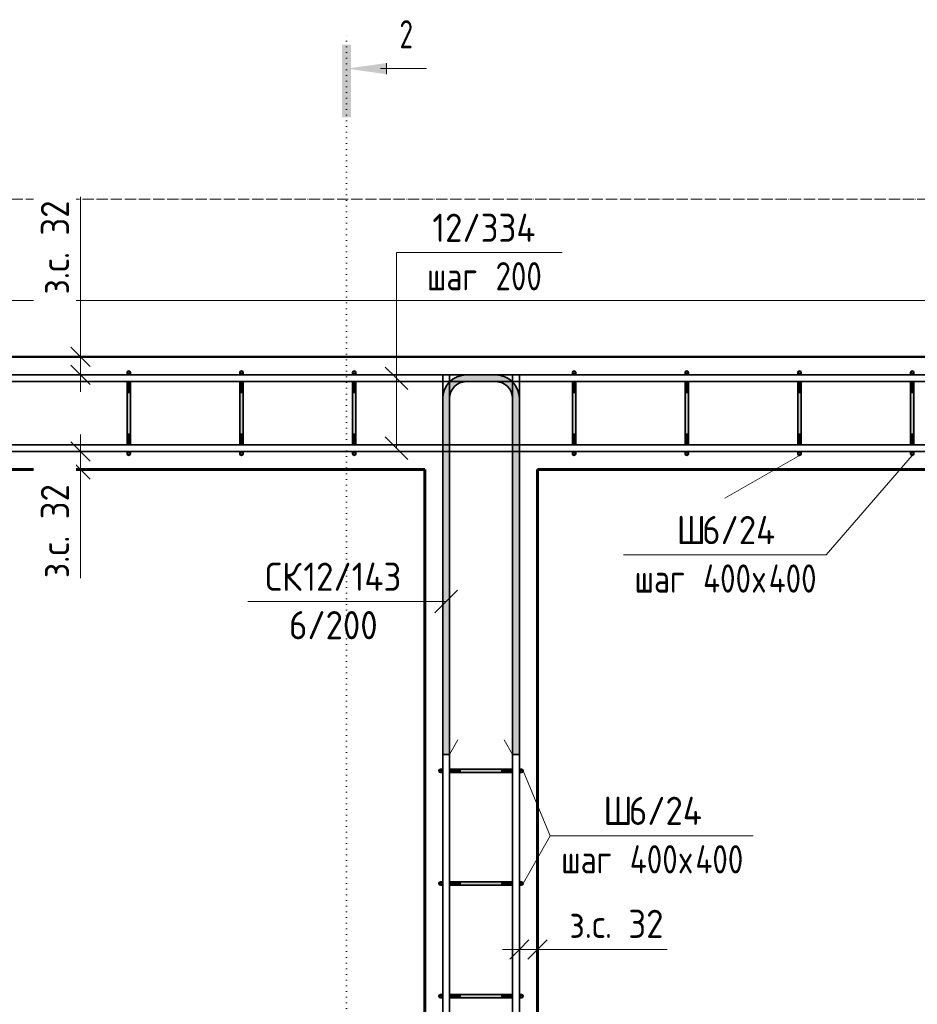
# Model space of a CAD drawing. Header units: millimetres. Extents: x 20745 to 44684, y -2139 to 75713.
# Tile 20 of 28: x 22402 to 23994, y 73966 to 75713. Entities that reach past the tile are written whole.
import ezdxf

# ---------------------------------------------------------------- set-up
doc = ezdxf.new("R2010")
doc.units = ezdxf.units.MM
doc.linetypes.add('02 Штрихпунктирная _20 мм_', pattern=[25, 20, -2.5, 0, -2.5])
doc.linetypes.add('04 Пунктир 10мм', pattern=[10, 0, -10])
for name, color, linetype, lineweight in [('AA_Dim', 7, 'Continuous', 9), ('AA_Dim-20', 7, 'Continuous', 9), ('AA_Oformlenie', 7, 'Continuous', 9), ('AA_Razrez', 7, 'Continuous', 9), ('AA_Vinoska', 7, 'Continuous', 9), ('AF_Element', 7, 'Continuous', 60), ('AF_Element_Опалубка', 7, 'Continuous', 20), ('AF_Stena_Опалубка', 7, 'Continuous', 20), ('KR_Armatura_Tonkie', 7, 'Continuous', 20), ('KR_Fundament', 7, 'Continuous', 20), ('Оси', 7, 'Continuous', 9)]:
    doc.layers.add(name, color=color, linetype=linetype, lineweight=lineweight)
doc.styles.add('ISOCPEUR_1', font='isocpeur.ttf', dxfattribs={"width": 0.7, "height": 50})
doc.styles.add('ISOCPEUR_2', font='isocpeur.ttf', dxfattribs={"width": 0.9, "height": 50})
doc.styles.add('ISOCPEUR_3', font='isocpeur.ttf', dxfattribs={"width": 0.8, "height": 50})
doc.dimstyles.new('01_Точн_3_знака__непрозр__З_С_', dxfattribs={"dimscale": 304.8, "dimtxt": 49.799059, "dimasz": 0.111549, "dimexe": 0.098425, "dimexo": 0.065617, "dimgap": 0.016404, "dimtad": 1, "dimdec": 3, "dimrnd": 0.001, "dimdsep": 46, "dimtxsty": 'ISOCPEUR_2', "dimblk1": 'OBLIQUE', "dimblk2": 'OBLIQUE', "dimsah": 1, "dimcen": 0.09, "dimdle": 0.098425, "dimazin": 0, "dimtfac": 1, "dimtdec": 4, "dimtix": 1, "dimtmove": 1, "dimatfit": 3, "dimfxl": 1, "dimtvp": 1, "dimtfill": 1, "dimtolj": 1, "dimtzin": 0, "dimlwd": 18, "dimlwe": 18, "dimarcsym": 2})

# ---------------------------------------------------------------- blocks, each defined once
blk = doc.blocks.new('Лестница тип 2 ед2 - Лестница тип 2 ед1-3683842-Арм_КР_-0_100_1 этаж копия 2')
at = {"layer": 'AF_Element'}
for p, q in [((23120.1, 74915), (21630.1, 74915)), ((23120.1, 73025), (23120.1, 74915)), ((24520.1, 74915), (23320.1, 74915)), ((23320.1, 74915), (23320.1, 73025))]:
    blk.add_line(p, q, dxfattribs=at)
blk = doc.blocks.new('079_Засечки _ЭлУзла_ - d12 А240-3769660-Арм_КР_-0_100_1 этаж копия 2')
at = {"layer": 'AA_Oformlenie'}
for p, q in [((0, 0), (15, -26)), ((112, 0), (97, -26))]:
    blk.add_line(p, q, dxfattribs=at)
blk = doc.blocks.new('Разрез - Номер узла_ сзади-394133-Арм_КР_-0_100_1 этаж копия 2')
at = {"layer": 'AA_Razrez'}
for points in [[(7.329, 0.404), (7.329, -0.394), (0.873, -0.394), (0.873, 0.404)], [(3.497, -3.533), (2.503, -3.533), (3, 0)]]:
    blk.add_hatch(color=256, dxfattribs=at).paths.add_polyline_path(points)
for p, q in [((3, -3), (3, -7.096)), ((2.503, -3.533), (3.497, -3.533))]:
    blk.add_line(p, q, dxfattribs=at)
blk = doc.blocks.new('042_М_Арматуры - Диам длина поз _ Комментарий-2260297-Арм_КР_-0_100_1 этаж копия 2')
at = {"layer": 'AA_Vinoska'}
blk.add_line((-9, 0), (9, 0), dxfattribs=at)
blk = doc.blocks.new('042_М_Арматуры - Диам длина поз _ Шаг колво _засечки_-3759468-Арм_КР_-0_100_1 этаж копия 2')
at = {"layer": 'AA_Vinoska'}
blk.add_line((-7.5, 0), (7.5, 0), dxfattribs=at)
blk = doc.blocks.new('042_М_Арматуры - Диам длина поз _ Шаг _засечки_-3174167-Арм_КР_-0_100_1 этаж копия 2')
at = {"layer": 'AA_Vinoska'}
blk.add_line((-7, 0), (7, 0), dxfattribs=at)
blk = doc.blocks.new('DIMBLOCK2-Арм_КР_-0_100_1 этаж копия 2')
at = {"layer": 'AA_Dim-20', "lineweight": 18}
for p, q in [((22509.4, 75399.1), (22509.4, 75205.8)), ((22509.4, 75205.8), (22509.4, 75099)), ((22509.4, 75145), (22509.4, 75053)), ((22513.4, 75115), (22479.4, 75115)), ((22509.4, 75115), (22513.4, 75115)), ((22513.4, 75083), (22479.4, 75083)), ((22509.4, 75083), (22513.4, 75083))]:
    blk.add_line(p, q, dxfattribs=at)
at = {"layer": 'AA_Dim-20', "lineweight": 30}
for p, q in [((22509.4, 75115), (22492.4, 75132)), ((22509.4, 75083), (22492.4, 75100)), ((22509.4, 75115), (22526.4, 75098)), ((22509.4, 75083), (22526.4, 75066))]:
    blk.add_line(p, q, dxfattribs=at)
at = {"layer": 'AA_Dim-20', "color": 0, "lineweight": 18, "insert": (22439.1, 75225.8), "char_height": 50, "width": 208.007, "attachment_point": 1, "rotation": 90, "line_spacing_factor": 1.149209, "style": 'ISOCPEUR_2', "bg_fill": 3, "box_fill_scale": 1.25, "bg_fill_color": 256, "bg_fill_true_color": 13158600, "bg_fill_transparency": 0}
blk.add_mtext('з.с. 32', dxfattribs=at)
blk = doc.blocks.new('_Oblique')
at = {"color": 0, "linetype": 'ByBlock', "lineweight": -2}
blk.add_line((-0.5, -0.5), (0.5, 0.5), dxfattribs=at)
blk = doc.blocks.new('DIMBLOCK3-Арм_КР_-0_100_1 этаж копия 2')
at = {"layer": 'AA_Dim-20', "lineweight": 18}
for p, q in [((22509.4, 74885), (22509.4, 74977)), ((22505.4, 74947), (22539.4, 74947)), ((22509.4, 74947), (22505.4, 74947)), ((22509.4, 74915.6), (22509.4, 74931)), ((22505.4, 74915), (22539.4, 74915)), ((22509.4, 74915), (22505.4, 74915)), ((22509.4, 74722.3), (22509.4, 74915.6))]:
    blk.add_line(p, q, dxfattribs=at)
at = {"layer": 'AA_Dim-20', "lineweight": 30}
for p, q in [((22509.4, 74947), (22492.4, 74964)), ((22509.4, 74947), (22526.4, 74930)), ((22509.4, 74915), (22492.4, 74932)), ((22509.4, 74915), (22526.4, 74898))]:
    blk.add_line(p, q, dxfattribs=at)
at = {"layer": 'AA_Dim-20', "color": 0, "lineweight": 18, "insert": (22439.1, 74722.3), "char_height": 50, "width": 208.007, "attachment_point": 1, "rotation": 90, "line_spacing_factor": 1.149209, "style": 'ISOCPEUR_2', "bg_fill": 3, "box_fill_scale": 1.25, "bg_fill_color": 256, "bg_fill_true_color": 13158600, "bg_fill_transparency": 0}
blk.add_mtext('з.с. 32', dxfattribs=at)
blk = doc.blocks.new('DIMBLOCK21-Арм_КР_-0_100_1 этаж копия 2')
at = {"layer": 'AA_Dim-20', "lineweight": 30}
for p, q in [((23288.1, 74063.2), (23305.1, 74080.2)), ((23320.1, 74063.2), (23337.1, 74080.2)), ((23288.1, 74063.2), (23271.1, 74046.2)), ((23320.1, 74063.2), (23303.1, 74046.2))]:
    blk.add_line(p, q, dxfattribs=at)
at = {"layer": 'AA_Dim-20', "lineweight": 18}
for p, q in [((23258.1, 74063.2), (23350.1, 74063.2)), ((23288.1, 74067.3), (23288.1, 74033.2)), ((23288.1, 74063.2), (23288.1, 74067.3)), ((23357, 74063.2), (23304.1, 74063.2)), ((23320.1, 74067.3), (23320.1, 74033.2)), ((23320.1, 74063.2), (23320.1, 74067.3)), ((23550.4, 74063.2), (23357, 74063.2))]:
    blk.add_line(p, q, dxfattribs=at)
at = {"layer": 'AA_Dim-20', "color": 0, "lineweight": 18, "insert": (23377, 74133.6), "char_height": 50, "width": 208.007, "attachment_point": 1, "line_spacing_factor": 1.149209, "style": 'ISOCPEUR_2', "bg_fill": 3, "box_fill_scale": 1.25, "bg_fill_color": 256, "bg_fill_true_color": 13158600, "bg_fill_transparency": 0}
blk.add_mtext('з.с. 32', dxfattribs=at)

msp = doc.modelspace()

# ---------------------------------------------------------------- hatches: boundary and pattern name
at = {"layer": 'KR_Armatura_Tonkie'}
for points in [[(22592.0616, 75087), (22597.9594, 75087.7765), (22597.6597, 75088.5), (22596.5616, 75089.5981), (22595.0616, 75090), (22593.5616, 75089.5981), (22592.4635, 75088.5), (22592.1638, 75087.7765)], [(22592.0616, 75087), (22597.9594, 75087.7765), (22597.6597, 75088.5), (22596.5616, 75089.5981), (22595.0616, 75090), (22593.5616, 75089.5981), (22592.4635, 75088.5), (22592.1638, 75087.7765)], [(22598.0616, 75083), (22597.9594, 75087), (22592.0616, 75087), (22592.0616, 75083), (22597.3144, 75083)], [(22792.0616, 75087), (22797.9594, 75087.7765), (22797.6597, 75088.5), (22796.5616, 75089.5981), (22795.0616, 75090), (22793.5616, 75089.5981), (22792.4635, 75088.5), (22792.1638, 75087.7765)], [(22792.0616, 75087), (22797.9594, 75087.7765), (22797.6597, 75088.5), (22796.5616, 75089.5981), (22795.0616, 75090), (22793.5616, 75089.5981), (22792.4635, 75088.5), (22792.1638, 75087.7765)], [(22798.0616, 75083), (22797.9594, 75087), (22792.0616, 75087), (22792.0616, 75083), (22797.3144, 75083)], [(22992.0616, 75087), (22997.9594, 75087.7765), (22997.6597, 75088.5), (22996.5616, 75089.5981), (22995.0616, 75090), (22993.5616, 75089.5981), (22992.4635, 75088.5), (22992.1638, 75087.7765)], [(22992.0616, 75087), (22997.9594, 75087.7765), (22997.6597, 75088.5), (22996.5616, 75089.5981), (22995.0616, 75090), (22993.5616, 75089.5981), (22992.4635, 75088.5), (22992.1638, 75087.7765)], [(22998.0616, 75083), (22997.9594, 75087), (22992.0616, 75087), (22992.0616, 75083), (22997.3144, 75083)], [(23152.0616, 75041), (23164.0616, 75041), (23165.0838, 75048.7646), (23168.0808, 75056), (23172.8484, 75062.2132), (23179.0616, 75066.9808), (23186.297, 75069.9778), (23194.0616, 75071), (23194.0616, 75083), (23183.1912, 75081.5689), (23173.0616, 75077.3731), (23164.3631, 75070.6985), (23157.6885, 75062), (23153.4927, 75051.8704)], [(23231.4134, 75071), (23246.0616, 75071), (23246.0616, 75083), (23194.0616, 75083), (23194.0616, 75071)], [(23276.0616, 75041), (23288.0616, 75041), (23286.6305, 75051.8704), (23282.4347, 75062), (23275.7601, 75070.6985), (23267.0616, 75077.3731), (23256.932, 75081.5689), (23246.0616, 75083), (23246.0616, 75071), (23253.8262, 75069.9778), (23261.0616, 75066.9808), (23267.2748, 75062.2132), (23272.0424, 75056), (23275.0394, 75048.7646)], [(23382.0639, 75087), (23387.9616, 75087.7765), (23387.6619, 75088.5), (23386.5639, 75089.5981), (23385.0639, 75090), (23383.5639, 75089.5981), (23382.4658, 75088.5), (23382.1661, 75087.7765)], [(23382.0639, 75087), (23387.9616, 75087.7765), (23387.6619, 75088.5), (23386.5639, 75089.5981), (23385.0639, 75090), (23383.5639, 75089.5981), (23382.4658, 75088.5), (23382.1661, 75087.7765)], [(23388.0639, 75083), (23387.9616, 75087), (23382.0639, 75087), (23382.0639, 75083), (23387.3166, 75083)], [(23582.0639, 75087), (23587.9616, 75087.7765), (23587.6619, 75088.5), (23586.5639, 75089.5981), (23585.0639, 75090), (23583.5639, 75089.5981), (23582.4658, 75088.5), (23582.1661, 75087.7765)], [(23582.0639, 75087), (23587.9616, 75087.7765), (23587.6619, 75088.5), (23586.5639, 75089.5981), (23585.0639, 75090), (23583.5639, 75089.5981), (23582.4658, 75088.5), (23582.1661, 75087.7765)], [(23588.0639, 75083), (23587.9616, 75087), (23582.0639, 75087), (23582.0639, 75083), (23587.3166, 75083)], [(23782.0639, 75087), (23787.9616, 75087.7765), (23787.6619, 75088.5), (23786.5639, 75089.5981), (23785.0639, 75090), (23783.5639, 75089.5981), (23782.4658, 75088.5), (23782.1661, 75087.7765)], [(23782.0639, 75087), (23787.9616, 75087.7765), (23787.6619, 75088.5), (23786.5639, 75089.5981), (23785.0639, 75090), (23783.5639, 75089.5981), (23782.4658, 75088.5), (23782.1661, 75087.7765)], [(23788.0639, 75083), (23787.9616, 75087), (23782.0639, 75087), (23782.0639, 75083), (23787.3166, 75083)], [(23982.0639, 75087), (23987.9616, 75087.7765), (23987.6619, 75088.5), (23986.5639, 75089.5981), (23985.0639, 75090), (23983.5639, 75089.5981), (23982.4658, 75088.5), (23982.1661, 75087.7765)], [(23982.0639, 75087), (23987.9616, 75087.7765), (23987.6619, 75088.5), (23986.5639, 75089.5981), (23985.0639, 75090), (23983.5639, 75089.5981), (23982.4658, 75088.5), (23982.1661, 75087.7765)], [(23988.0639, 75083), (23987.9616, 75087), (23982.0639, 75087), (23982.0639, 75083), (23987.3166, 75083)], [(22598.0616, 75051.9867), (22598.0616, 75071), (22592.0616, 75071), (22592.0616, 75051.9867)], [(22798.0616, 75051.9867), (22798.0616, 75071), (22792.0616, 75071), (22792.0616, 75051.9867)], [(22998.0616, 75051.9867), (22998.0616, 75071), (22992.0616, 75071), (22992.0616, 75051.9867)], [(23388.0639, 75051.9867), (23388.0639, 75071), (23382.0639, 75071), (23382.0639, 75051.9867)], [(23588.0639, 75051.9867), (23588.0639, 75071), (23582.0639, 75071), (23582.0639, 75051.9867)], [(23788.0639, 75051.9867), (23788.0639, 75071), (23782.0639, 75071), (23782.0639, 75051.9867)], [(23988.0639, 75051.9867), (23988.0639, 75071), (23982.0639, 75071), (23982.0639, 75051.9867)], [(22592.0616, 74978.0133), (22598.0616, 74978.0133), (22598.0616, 75051.9867), (22592.0616, 75051.9867), (22592.0616, 75013.0012)], [(22792.0616, 74978.0133), (22798.0616, 74978.0133), (22798.0616, 75051.9867), (22792.0616, 75051.9867), (22792.0616, 75013.0012)], [(22992.0616, 74978.0133), (22998.0616, 74978.0133), (22998.0616, 75051.9867), (22992.0616, 75051.9867), (22992.0616, 75013.0012)], [(23382.0639, 74978.0133), (23388.0639, 74978.0133), (23388.0639, 75051.9867), (23382.0639, 75051.9867), (23382.0639, 75013.0012)], [(23582.0639, 74978.0133), (23588.0639, 74978.0133), (23588.0639, 75051.9867), (23582.0639, 75051.9867), (23582.0639, 75013.0012)], [(23782.0639, 74978.0133), (23788.0639, 74978.0133), (23788.0639, 75051.9867), (23782.0639, 75051.9867), (23782.0639, 75013.0012)], [(23982.0639, 74978.0133), (23988.0639, 74978.0133), (23988.0639, 75051.9867), (23982.0639, 75051.9867), (23982.0639, 75013.0012)], [(23162.813, 74409), (23164.0616, 74409), (23164.0616, 75041), (23152.0616, 75041), (23152.0616, 74409)], [(23276.0616, 74409), (23288.0616, 74409), (23288.0616, 75041), (23276.0616, 75041), (23276.0616, 74411.5127)], [(22598.0616, 74959), (22598.0616, 74978.0133), (22592.0616, 74978.0133), (22592.0616, 74959)], [(22798.0616, 74959), (22798.0616, 74978.0133), (22792.0616, 74978.0133), (22792.0616, 74959)], [(22998.0616, 74959), (22998.0616, 74978.0133), (22992.0616, 74978.0133), (22992.0616, 74959)], [(23388.0639, 74959), (23388.0639, 74978.0133), (23382.0639, 74978.0133), (23382.0639, 74959)], [(23588.0639, 74959), (23588.0639, 74978.0133), (23582.0639, 74978.0133), (23582.0639, 74959)], [(23788.0639, 74959), (23788.0639, 74978.0133), (23782.0639, 74978.0133), (23782.0639, 74959)], [(23988.0639, 74959), (23988.0639, 74978.0133), (23982.0639, 74978.0133), (23982.0639, 74959)], [(22594.2852, 74943), (22598.0616, 74943), (22598.0616, 74947), (22592.0616, 74947), (22592.0616, 74943)], [(22595.0616, 74940), (22596.5616, 74940.4019), (22597.6597, 74941.5), (22597.9594, 74942.2235), (22592.0616, 74943), (22592.4635, 74941.5), (22593.5616, 74940.4019), (22594.2852, 74940.1022)], [(22595.0616, 74940), (22596.5616, 74940.4019), (22597.6597, 74941.5), (22597.9594, 74942.2235), (22592.0616, 74943), (22592.4635, 74941.5), (22593.5616, 74940.4019), (22594.2852, 74940.1022)], [(22792.0616, 74943), (22798.0616, 74943), (22798.0616, 74947), (22792.0616, 74947), (22792.0616, 74946.0754)], [(22795.0616, 74940), (22796.5616, 74940.4019), (22797.6597, 74941.5), (22797.9594, 74942.2235), (22792.0616, 74943), (22792.4635, 74941.5), (22793.5616, 74940.4019), (22794.2852, 74940.1022)], [(22795.0616, 74940), (22796.5616, 74940.4019), (22797.6597, 74941.5), (22797.9594, 74942.2235), (22792.0616, 74943), (22792.4635, 74941.5), (22793.5616, 74940.4019), (22794.2852, 74940.1022)], [(22994.2852, 74943), (22998.0616, 74943), (22998.0616, 74947), (22992.0616, 74947), (22992.0616, 74943)], [(22995.0616, 74940), (22996.5616, 74940.4019), (22997.6597, 74941.5), (22997.9594, 74942.2235), (22992.0616, 74943), (22992.4635, 74941.5), (22993.5616, 74940.4019), (22994.2852, 74940.1022)], [(22995.0616, 74940), (22996.5616, 74940.4019), (22997.6597, 74941.5), (22997.9594, 74942.2235), (22992.0616, 74943), (22992.4635, 74941.5), (22993.5616, 74940.4019), (22994.2852, 74940.1022)], [(23384.2874, 74943), (23388.0639, 74943), (23388.0639, 74947), (23382.0639, 74947), (23382.0639, 74943)], [(23385.0639, 74940), (23386.5639, 74940.4019), (23387.6619, 74941.5), (23387.9616, 74942.2235), (23382.0639, 74943), (23382.4658, 74941.5), (23383.5639, 74940.4019), (23384.2874, 74940.1022)], [(23385.0639, 74940), (23386.5639, 74940.4019), (23387.6619, 74941.5), (23387.9616, 74942.2235), (23382.0639, 74943), (23382.4658, 74941.5), (23383.5639, 74940.4019), (23384.2874, 74940.1022)], [(23584.2874, 74943), (23588.0639, 74943), (23588.0639, 74947), (23582.0639, 74947), (23582.0639, 74943)], [(23585.0639, 74940), (23586.5639, 74940.4019), (23587.6619, 74941.5), (23587.9616, 74942.2235), (23582.0639, 74943), (23582.4658, 74941.5), (23583.5639, 74940.4019), (23584.2874, 74940.1022)], [(23585.0639, 74940), (23586.5639, 74940.4019), (23587.6619, 74941.5), (23587.9616, 74942.2235), (23582.0639, 74943), (23582.4658, 74941.5), (23583.5639, 74940.4019), (23584.2874, 74940.1022)], [(23784.2874, 74943), (23788.0639, 74943), (23788.0639, 74947), (23782.0639, 74947), (23782.0639, 74943)], [(23785.0639, 74940), (23786.5639, 74940.4019), (23787.6619, 74941.5), (23787.9616, 74942.2235), (23782.0639, 74943), (23782.4658, 74941.5), (23783.5639, 74940.4019), (23784.2874, 74940.1022)], [(23785.0639, 74940), (23786.5639, 74940.4019), (23787.6619, 74941.5), (23787.9616, 74942.2235), (23782.0639, 74943), (23782.4658, 74941.5), (23783.5639, 74940.4019), (23784.2874, 74940.1022)], [(23982.0639, 74943), (23988.0639, 74943), (23988.0639, 74947), (23982.0639, 74947), (23982.0639, 74946.0754)], [(23985.0639, 74940), (23986.5639, 74940.4019), (23987.6619, 74941.5), (23987.9616, 74942.2235), (23982.0639, 74943), (23982.4658, 74941.5), (23983.5639, 74940.4019), (23984.2874, 74940.1022)], [(23985.0639, 74940), (23986.5639, 74940.4019), (23987.6619, 74941.5), (23987.9616, 74942.2235), (23982.0639, 74943), (23982.4658, 74941.5), (23983.5639, 74940.4019), (23984.2874, 74940.1022)], [(23147.2852, 74377.1022), (23148.0616, 74383), (23146.5616, 74382.5981), (23145.4635, 74381.5), (23145.0616, 74380), (23145.4635, 74378.5), (23146.5616, 74377.4019)], [(23147.2852, 74377.1022), (23148.0616, 74383), (23146.5616, 74382.5981), (23145.4635, 74381.5), (23145.0616, 74380), (23145.4635, 74378.5), (23146.5616, 74377.4019)], [(23148.0616, 74377), (23152.0616, 74377), (23152.0616, 74383), (23148.0616, 74383), (23148.0616, 74377.1022)], [(23183.0749, 74377), (23183.0749, 74383), (23164.0616, 74383), (23164.0616, 74377)], [(23257.0483, 74377), (23257.0483, 74383), (23183.0749, 74383), (23183.0749, 74377)], [(23276.0616, 74377), (23276.0616, 74383), (23257.0483, 74383), (23257.0483, 74377)], [(23292.0616, 74377), (23292.0616, 74383), (23288.0616, 74383), (23288.0616, 74377), (23288.9862, 74377)], [(23292.8381, 74377.1022), (23293.5616, 74377.4019), (23294.6597, 74378.5), (23295.0616, 74380), (23294.6597, 74381.5), (23293.5616, 74382.5981), (23292.0616, 74383)], [(23292.8381, 74377.1022), (23293.5616, 74377.4019), (23294.6597, 74378.5), (23295.0616, 74380), (23294.6597, 74381.5), (23293.5616, 74382.5981), (23292.0616, 74383)], [(23147.2852, 74177.1022), (23148.0616, 74183), (23146.5616, 74182.5981), (23145.4635, 74181.5), (23145.0616, 74180), (23145.4635, 74178.5), (23146.5616, 74177.4019)], [(23147.2852, 74177.1022), (23148.0616, 74183), (23146.5616, 74182.5981), (23145.4635, 74181.5), (23145.0616, 74180), (23145.4635, 74178.5), (23146.5616, 74177.4019)], [(23148.0616, 74177), (23152.0616, 74177), (23152.0616, 74183), (23148.0616, 74183), (23148.0616, 74177.1022)], [(23183.0749, 74177), (23183.0749, 74183), (23164.0616, 74183), (23164.0616, 74177)], [(23257.0483, 74177), (23257.0483, 74183), (23183.0749, 74183), (23183.0749, 74177)], [(23276.0616, 74177), (23276.0616, 74183), (23257.0483, 74183), (23257.0483, 74177)], [(23292.0616, 74177), (23292.0616, 74183), (23288.0616, 74183), (23288.0616, 74177), (23288.9862, 74177)], [(23292.8381, 74177.1022), (23293.5616, 74177.4019), (23294.6597, 74178.5), (23295.0616, 74180), (23294.6597, 74181.5), (23293.5616, 74182.5981), (23292.0616, 74183)], [(23292.8381, 74177.1022), (23293.5616, 74177.4019), (23294.6597, 74178.5), (23295.0616, 74180), (23294.6597, 74181.5), (23293.5616, 74182.5981), (23292.0616, 74183)], [(23147.2852, 73977.1022), (23148.0616, 73983), (23146.5616, 73982.5981), (23145.4635, 73981.5), (23145.0616, 73980), (23145.4635, 73978.5), (23146.5616, 73977.4019)], [(23147.2852, 73977.1022), (23148.0616, 73983), (23146.5616, 73982.5981), (23145.4635, 73981.5), (23145.0616, 73980), (23145.4635, 73978.5), (23146.5616, 73977.4019)], [(23148.0616, 73977), (23152.0616, 73977), (23152.0616, 73983), (23148.0616, 73983), (23148.0616, 73977.1022)], [(23183.0749, 73977), (23183.0749, 73983), (23164.0616, 73983), (23164.0616, 73977)], [(23257.0483, 73977), (23257.0483, 73983), (23183.0749, 73983), (23183.0749, 73977)], [(23276.0616, 73977), (23276.0616, 73983), (23257.0483, 73983), (23257.0483, 73977)], [(23292.0616, 73977), (23292.0616, 73983), (23288.0616, 73983), (23288.0616, 73977), (23288.9862, 73977)], [(23292.8381, 73977.1022), (23293.5616, 73977.4019), (23294.6597, 73978.5), (23295.0616, 73980), (23294.6597, 73981.5), (23293.5616, 73982.5981), (23292.0616, 73983)], [(23292.8381, 73977.1022), (23293.5616, 73977.4019), (23294.6597, 73978.5), (23295.0616, 73980), (23294.6597, 73981.5), (23293.5616, 73982.5981), (23292.0616, 73983)]]:
    msp.add_hatch(color=256, dxfattribs=at).paths.add_polyline_path(points)

# ---------------------------------------------------------------- linework, layer by layer
at = {"layer": 'AA_Razrez', "linetype": '04 Пунктир 10мм'}
msp.add_line((22981.5616, 72524.0557), (22981.5616, 75686.6379), dxfattribs=at)
at = {"layer": 'AA_Vinoska'}
for p, q in [((23070.0616, 75300.0719), (23084.0019, 75300.0719)), ((23070.0616, 74953), (23070.0616, 75300.0719)), ((23070.0616, 75300.0719), (23084.0019, 75300.0719)), ((23070.0616, 75077), (23070.0616, 75300.0719)), ((23070.0616, 75077), (23050.0616, 75097)), ((23070.0616, 75077), (23090.0616, 75057)), ((23070.0616, 74953), (23050.0616, 74973)), ((23070.0616, 74953), (23090.0616, 74933)), ((23785.0639, 74940), (23652.6378, 74864.0978)), ((23985.0639, 74940), (23832.6378, 74763.4728)), ((23158.0616, 74680.6808), (23178.0616, 74700.6808)), ((23158.0616, 74680.6808), (23106.4845, 74680.6808)), ((23158.0616, 74680.6808), (23138.0616, 74660.6808)), ((23295.0616, 74380), (23342.5902, 74265.1282)), ((23295.0616, 74180), (23342.5902, 74265.1282))]:
    msp.add_line(p, q, dxfattribs=at)
at = {"layer": 'AF_Stena_Опалубка', "color": 5, "lineweight": 50}
for p, q in [((24520.0616, 75115), (21630.0616, 75115)), ((21630.0616, 74915), (23120.0616, 74915)), ((23120.0616, 74915), (23120.0616, 73025)), ((23320.0616, 74915), (24520.0616, 74915)), ((23320.0616, 73025), (23320.0616, 74915))]:
    msp.add_line(p, q, dxfattribs=at)
at = {"layer": 'KR_Armatura_Tonkie', "lineweight": 35}
for p, q in [((21452.0616, 75083), (24788.0616, 75083)), ((22398.0616, 75083), (22592.0616, 75083)), ((22592.0616, 75083.1641), (22592.0616, 75087)), ((22598.0616, 75083.1641), (22598.0616, 75087)), ((22598.0616, 75083), (22792.0616, 75083)), ((22792.0616, 75083.1641), (22792.0616, 75087)), ((22798.0616, 75083.1641), (22798.0616, 75087)), ((22798.0616, 75083), (22992.0616, 75083)), ((22992.0616, 75083.1641), (22992.0616, 75087)), ((22998.0616, 75083.1641), (22998.0616, 75087)), ((22998.0616, 75083), (23382.0639, 75083)), ((23164.0616, 75083), (23152.0616, 75083)), ((23152.0616, 72847), (23152.0616, 75083)), ((23164.0616, 75083), (23152.0616, 75083)), ((23164.0616, 72847), (23164.0616, 75083)), ((23246.0616, 75083), (23194.0616, 75083)), ((23246.0616, 75083), (23194.0616, 75083)), ((23288.0616, 75083), (23276.0616, 75083)), ((23276.0616, 72847), (23276.0616, 75083)), ((23288.0616, 75083), (23276.0616, 75083)), ((23288.0616, 72847), (23288.0616, 75083)), ((23382.0639, 75083.1641), (23382.0639, 75087)), ((23388.0639, 75083.1641), (23388.0639, 75087)), ((23388.0639, 75083), (23582.0639, 75083)), ((23582.0639, 75083.1641), (23582.0639, 75087)), ((23588.0639, 75083.1641), (23588.0639, 75087)), ((23588.0639, 75083), (23782.0639, 75083)), ((23782.0639, 75083.1641), (23782.0639, 75087)), ((23788.0639, 75083.1641), (23788.0639, 75087)), ((23788.0639, 75083), (23982.0639, 75083)), ((23982.0639, 75083.1641), (23982.0639, 75087)), ((23988.0639, 75083.1641), (23988.0639, 75087)), ((23988.0639, 75083), (24788.0616, 75083)), ((22136.0616, 75071), (24746.0616, 75071)), ((22398.0616, 75071), (22592.0616, 75071)), ((22592.0616, 75051.9867), (22592.0616, 75071)), ((22598.0616, 75071), (22792.0616, 75071)), ((22598.0616, 75051.9867), (22598.0616, 75071)), ((22792.0616, 75051.9867), (22792.0616, 75071)), ((22798.0616, 75071), (22992.0616, 75071)), ((22798.0616, 75051.9867), (22798.0616, 75071)), ((22992.0616, 75051.9867), (22992.0616, 75071)), ((22998.0616, 75071), (23152.0616, 75071)), ((22998.0616, 75051.9867), (22998.0616, 75071)), ((23152.0616, 74959), (23152.0616, 75071)), ((23164.0616, 75071), (23164.7561, 75071)), ((23164.0616, 75070.3055), (23164.0616, 75071)), ((23246.0616, 75071), (23194.0616, 75071)), ((23246.0616, 75071), (23194.0616, 75071)), ((23194.0616, 75071), (23246.0616, 75071)), ((23275.3672, 75071), (23276.0616, 75071)), ((23276.0616, 75070.3055), (23276.0616, 75071)), ((23288.0616, 75071), (23382.0639, 75071)), ((23288.0616, 74959), (23288.0616, 75071)), ((23382.0639, 75051.9867), (23382.0639, 75071)), ((23388.0639, 75071), (23582.0639, 75071)), ((23388.0639, 75051.9867), (23388.0639, 75071)), ((23582.0639, 75051.9867), (23582.0639, 75071)), ((23588.0639, 75071), (23782.0639, 75071)), ((23588.0639, 75051.9867), (23588.0639, 75071)), ((23782.0639, 75051.9867), (23782.0639, 75071)), ((23788.0639, 75071), (23982.0639, 75071)), ((23788.0639, 75051.9867), (23788.0639, 75071)), ((23982.0639, 75051.9867), (23982.0639, 75071)), ((23988.0639, 75071), (24522.0616, 75071)), ((23988.0639, 75051.9867), (23988.0639, 75071)), ((22598.0616, 75051.9867), (22592.0616, 75051.9867)), ((22592.0616, 75051.9371), (22592.0616, 74978.0629)), ((22598.0616, 75051.9371), (22598.0616, 74978.0629)), ((22798.0616, 75051.9867), (22792.0616, 75051.9867)), ((22792.0616, 75051.9371), (22792.0616, 74978.0629)), ((22798.0616, 75051.9371), (22798.0616, 74978.0629)), ((22998.0616, 75051.9867), (22992.0616, 75051.9867)), ((22992.0616, 75051.9371), (22992.0616, 74978.0629)), ((22998.0616, 75051.9371), (22998.0616, 74978.0629)), ((23388.0639, 75051.9867), (23382.0639, 75051.9867)), ((23382.0639, 75051.9371), (23382.0639, 74978.0629)), ((23388.0639, 75051.9371), (23388.0639, 74978.0629)), ((23588.0639, 75051.9867), (23582.0639, 75051.9867)), ((23582.0639, 75051.9371), (23582.0639, 74978.0629)), ((23588.0639, 75051.9371), (23588.0639, 74978.0629)), ((23788.0639, 75051.9867), (23782.0639, 75051.9867)), ((23782.0639, 75051.9371), (23782.0639, 74978.0629)), ((23788.0639, 75051.9371), (23788.0639, 74978.0629)), ((23988.0639, 75051.9867), (23982.0639, 75051.9867)), ((23982.0639, 75051.9371), (23982.0639, 74978.0629)), ((23988.0639, 75051.9371), (23988.0639, 74978.0629)), ((23152.0616, 75041), (23152.0616, 74409)), ((23152.0616, 75041), (23152.0616, 74959)), ((23164.0616, 75041), (23164.0616, 74409)), ((23164.0616, 75041), (23164.0616, 74959)), ((23164.0616, 74959), (23164.0616, 75041)), ((23276.0616, 74409), (23276.0616, 75041)), ((23276.0616, 74959), (23276.0616, 75041)), ((23276.0616, 74959), (23276.0616, 75041)), ((23288.0616, 74409), (23288.0616, 75041)), ((23288.0616, 74959), (23288.0616, 75041)), ((22598.0616, 74978.0133), (22592.0616, 74978.0133)), ((22592.0616, 74959), (22592.0616, 74978.0133)), ((22598.0616, 74959), (22598.0616, 74978.0133)), ((22798.0616, 74978.0133), (22792.0616, 74978.0133)), ((22792.0616, 74959), (22792.0616, 74978.0133)), ((22798.0616, 74959), (22798.0616, 74978.0133)), ((22998.0616, 74978.0133), (22992.0616, 74978.0133)), ((22992.0616, 74959), (22992.0616, 74978.0133)), ((22998.0616, 74959), (22998.0616, 74978.0133)), ((23388.0639, 74978.0133), (23382.0639, 74978.0133)), ((23382.0639, 74959), (23382.0639, 74978.0133)), ((23388.0639, 74959), (23388.0639, 74978.0133)), ((23588.0639, 74978.0133), (23582.0639, 74978.0133)), ((23582.0639, 74959), (23582.0639, 74978.0133)), ((23588.0639, 74959), (23588.0639, 74978.0133)), ((23788.0639, 74978.0133), (23782.0639, 74978.0133)), ((23782.0639, 74959), (23782.0639, 74978.0133)), ((23788.0639, 74959), (23788.0639, 74978.0133)), ((23988.0639, 74978.0133), (23982.0639, 74978.0133)), ((23982.0639, 74959), (23982.0639, 74978.0133)), ((23988.0639, 74959), (23988.0639, 74978.0133)), ((21474.0616, 74959), (24776.0616, 74959)), ((22398.0616, 74959), (22592.0616, 74959)), ((22598.0616, 74959), (22792.0616, 74959)), ((22798.0616, 74959), (22992.0616, 74959)), ((22998.0616, 74959), (23152.0616, 74959)), ((23164.0616, 74959), (23276.0616, 74959)), ((23288.0616, 74959), (23382.0639, 74959)), ((23388.0639, 74959), (23582.0639, 74959)), ((23588.0639, 74959), (23782.0639, 74959)), ((23788.0639, 74959), (23982.0639, 74959)), ((23988.0639, 74959), (24552.0616, 74959)), ((21474.0616, 74947), (24776.0616, 74947)), ((22398.0616, 74947), (22592.0616, 74947)), ((22592.0616, 74943), (22592.0616, 74946.8359)), ((22598.0616, 74947), (22792.0616, 74947)), ((22598.0616, 74943), (22598.0616, 74946.8359)), ((22792.0616, 74943), (22792.0616, 74946.8359)), ((22798.0616, 74947), (22992.0616, 74947)), ((22798.0616, 74943), (22798.0616, 74946.8359)), ((22992.0616, 74943), (22992.0616, 74946.8359)), ((22998.0616, 74947), (23152.0616, 74947)), ((22998.0616, 74943), (22998.0616, 74946.8359)), ((23152.0616, 74947), (23152.0616, 74409)), ((23152.0616, 74383), (23152.0616, 74947)), ((23164.0616, 74947), (23164.0616, 74409)), ((23164.0616, 74947), (23276.0616, 74947)), ((23164.0616, 74383), (23164.0616, 74947)), ((23276.0616, 74409), (23276.0616, 74947)), ((23276.0616, 74383), (23276.0616, 74947)), ((23288.0616, 74409), (23288.0616, 74947)), ((23288.0616, 74947), (23382.0639, 74947)), ((23288.0616, 74383), (23288.0616, 74947)), ((23382.0639, 74943), (23382.0639, 74946.8359)), ((23388.0639, 74947), (23582.0639, 74947)), ((23388.0639, 74943), (23388.0639, 74946.8359)), ((23582.0639, 74943), (23582.0639, 74946.8359)), ((23588.0639, 74947), (23782.0639, 74947)), ((23588.0639, 74943), (23588.0639, 74946.8359)), ((23782.0639, 74943), (23782.0639, 74946.8359)), ((23788.0639, 74947), (23982.0639, 74947)), ((23788.0639, 74943), (23788.0639, 74946.8359)), ((23982.0639, 74943), (23982.0639, 74946.8359)), ((23988.0639, 74947), (24552.0616, 74947)), ((23988.0639, 74943), (23988.0639, 74946.8359)), ((23152.0616, 74409), (23164.0616, 74409)), ((23288.0616, 74409), (23276.0616, 74409)), ((23148.0616, 74383), (23151.8975, 74383)), ((23164.0616, 74383), (23183.0749, 74383)), ((23183.0749, 74377), (23183.0749, 74383)), ((23256.9987, 74383), (23183.1245, 74383)), ((23257.0483, 74383), (23276.0616, 74383)), ((23257.0483, 74377), (23257.0483, 74383)), ((23288.2257, 74383), (23292.0616, 74383)), ((23148.0616, 74377), (23151.8975, 74377)), ((23152.0616, 74183), (23152.0616, 74377)), ((23164.0616, 74377), (23183.0749, 74377)), ((23164.0616, 74183), (23164.0616, 74377)), ((23256.9987, 74377), (23183.1245, 74377)), ((23257.0483, 74377), (23276.0616, 74377)), ((23276.0616, 74183), (23276.0616, 74377)), ((23288.0616, 74183), (23288.0616, 74377)), ((23288.2257, 74377), (23292.0616, 74377)), ((23148.0616, 74183), (23151.8975, 74183)), ((23148.0616, 74177), (23151.8975, 74177)), ((23152.0616, 73983), (23152.0616, 74177)), ((23164.0616, 74183), (23183.0749, 74183)), ((23164.0616, 74177), (23183.0749, 74177)), ((23164.0616, 73983), (23164.0616, 74177)), ((23183.0749, 74177), (23183.0749, 74183)), ((23256.9987, 74183), (23183.1245, 74183)), ((23256.9987, 74177), (23183.1245, 74177)), ((23257.0483, 74183), (23276.0616, 74183)), ((23257.0483, 74177), (23257.0483, 74183)), ((23257.0483, 74177), (23276.0616, 74177)), ((23276.0616, 73983), (23276.0616, 74177)), ((23288.0616, 73983), (23288.0616, 74177)), ((23288.2257, 74183), (23292.0616, 74183)), ((23288.2257, 74177), (23292.0616, 74177)), ((23148.0616, 73983), (23151.8975, 73983)), ((23164.0616, 73983), (23183.0749, 73983)), ((23183.0749, 73977), (23183.0749, 73983)), ((23256.9987, 73983), (23183.1245, 73983)), ((23257.0483, 73983), (23276.0616, 73983)), ((23257.0483, 73977), (23257.0483, 73983)), ((23288.2257, 73983), (23292.0616, 73983)), ((23148.0616, 73977), (23151.8975, 73977)), ((23152.0616, 73783), (23152.0616, 73977)), ((23164.0616, 73977), (23183.0749, 73977)), ((23164.0616, 73783), (23164.0616, 73977)), ((23256.9987, 73977), (23183.1245, 73977)), ((23257.0483, 73977), (23276.0616, 73977)), ((23276.0616, 73783), (23276.0616, 73977)), ((23288.0616, 73783), (23288.0616, 73977)), ((23288.2257, 73977), (23292.0616, 73977))]:
    msp.add_line(p, q, dxfattribs=at)
for centre, radius, start, end in [((22595.0616, 75087), 3, 0, 180), ((22595.0616, 75087), 3, 0, 180), ((22795.0616, 75087), 3, 0, 180), ((22795.0616, 75087), 3, 0, 180), ((22995.0616, 75087), 3, 0, 180), ((22995.0616, 75087), 3, 0, 180), ((23194.0616, 75041), 42, 90, 180), ((23246.0616, 75041), 42, 0, 90), ((23385.0639, 75087), 3, 0, 180), ((23385.0639, 75087), 3, 0, 180), ((23585.0639, 75087), 3, 0, 180), ((23585.0639, 75087), 3, 0, 180), ((23785.0639, 75087), 3, 0, 180), ((23785.0639, 75087), 3, 0, 180), ((23985.0639, 75087), 3, 0, 180), ((23985.0639, 75087), 3, 0, 180), ((23194.0616, 75041), 42, 134.3223954, 135.6776046), ((23194.0616, 75041), 30, 90, 180), ((23194.0616, 75041), 30, 90, 180), ((23246.0616, 75041), 30, 0, 90), ((23246.0616, 75041), 30, 0, 90), ((23246.0616, 75041), 42, 44.3223954, 45.6776046), ((22595.0616, 74943), 3, 180, 0), ((22595.0616, 74943), 3, 180, 0), ((22795.0616, 74943), 3, 180, 0), ((22795.0616, 74943), 3, 180, 0), ((22995.0616, 74943), 3, 180, 0), ((22995.0616, 74943), 3, 180, 0), ((23385.0639, 74943), 3, 180, 0), ((23385.0639, 74943), 3, 180, 0), ((23585.0639, 74943), 3, 180, 0), ((23585.0639, 74943), 3, 180, 0), ((23785.0639, 74943), 3, 180, 0), ((23785.0639, 74943), 3, 180, 0), ((23985.0639, 74943), 3, 180, 0), ((23985.0639, 74943), 3, 180, 0), ((23148.0616, 74380), 3, 90, 270), ((23148.0616, 74380), 3, 90, 270), ((23292.0616, 74380), 3, 270, 90), ((23292.0616, 74380), 3, 270, 90), ((23148.0616, 74180), 3, 90, 270), ((23148.0616, 74180), 3, 90, 270), ((23292.0616, 74180), 3, 270, 90), ((23292.0616, 74180), 3, 270, 90), ((23148.0616, 73980), 3, 90, 270), ((23148.0616, 73980), 3, 90, 270), ((23292.0616, 73980), 3, 270, 90), ((23292.0616, 73980), 3, 270, 90)]:
    msp.add_arc(centre, radius, start, end, dxfattribs=at)
at = {"layer": 'KR_Fundament'}
msp.add_line((24920.0616, 75215), (21430.0616, 75215), dxfattribs=at)
at = {"layer": 'Оси', "linetype": '02 Штрихпунктирная _20 мм_'}
msp.add_line((24917.3063, 75395), (21008.7181, 75395), dxfattribs=at)

# ---------------------------------------------------------------- block references
at = {"layer": 'AA_Oformlenie', "rotation": 180}
msp.add_blockref('079_Засечки _ЭлУзла_ - d12 А240-3769660-Арм_КР_-0_100_1 этаж копия 2', (23276.0616, 74409), dxfattribs=at)
at = {"layer": 'AA_Razrez', "extrusion": (0, 0, -1), "xscale": 19.99999999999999, "yscale": 19.99999999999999, "zscale": 19.99999999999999, "rotation": 270.0000000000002}
msp.add_blockref('Разрез - Номер узла_ сзади-394133-Арм_КР_-0_100_1 этаж копия 2', (-22981.5616, 75686.6379), dxfattribs=at)
at = {"layer": 'AA_Vinoska', "xscale": 19.99999999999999, "yscale": 19.99999999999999, "zscale": 19.99999999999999}
for name, p in [('042_М_Арматуры - Диам длина поз _ Шаг _засечки_-3174167-Арм_КР_-0_100_1 этаж копия 2', (23224.0019, 75300.0719)), ('042_М_Арматуры - Диам длина поз _ Комментарий-2260297-Арм_КР_-0_100_1 этаж копия 2', (23652.6378, 74763.4728)), ('042_М_Арматуры - Диам длина поз _ Шаг колво _засечки_-3759468-Арм_КР_-0_100_1 этаж копия 2', (22956.4845, 74680.6808)), ('042_М_Арматуры - Диам длина поз _ Комментарий-2260297-Арм_КР_-0_100_1 этаж копия 2', (23522.5902, 74265.1282))]:
    msp.add_blockref(name, p, dxfattribs=at)
at = {"layer": 'AF_Element_Опалубка'}
msp.add_blockref('Лестница тип 2 ед2 - Лестница тип 2 ед1-3683842-Арм_КР_-0_100_1 этаж копия 2', (0, 0), dxfattribs=at)

# ---------------------------------------------------------------- texts
at = {"layer": 'AA_Razrez', "insert": (23075.4442, 75712.6072), "char_height": 50, "width": 30.303787, "attachment_point": 1, "style": 'ISOCPEUR_1'}
msp.add_mtext('\\fISOCPEUR|b0|i0|c204|p34|;\\W.7;2', dxfattribs=at)
at = {"layer": 'AA_Vinoska', "char_height": 50, "attachment_point": 1}
for s, insert, width, style in [('12/334', (23133.7447, 75369.1539), 226.556887, 'ISOCPEUR_2'), (' 200', (23220.3431, 75283.1729), 133.4008, 'ISOCPEUR_3'), ('шаг', (23124.0347, 75283.1729), 116.7257, 'ISOCPEUR_3'), ('6/24', (23612.3944, 74832.5549), 160.177163, 'ISOCPEUR_2'), ('\\fISOCPEUR|b0|i0|c204|p34|;\\W.9;Ш', (23567.1507, 74832.5549), 54.835425, 'ISOCPEUR_2'), ('СК', (22837.0673, 74749.7628), 82.253137, 'ISOCPEUR_2'), ('12/143', (22904.9329, 74749.7628), 215.012587, 'ISOCPEUR_2'), ('шаг', (23492.3507, 74746.5738), 116.7257, 'ISOCPEUR_3'), (' 400', (23588.659, 74746.5738), 137.2489, 'ISOCPEUR_3'), ('\\fISOCPEUR|b0|i0|c204|p34|;\\W.8;х', (23701.9007, 74746.5738), 34.6329, 'ISOCPEUR_3'), ('400', (23730.4757, 74746.5738), 107.7468, 'ISOCPEUR_3'), ('6/200', (22879.2773, 74663.7818), 194.810062, 'ISOCPEUR_2'), ('\\fISOCPEUR|b0|i0|c204|p34|;\\W.9;Ш', (23437.1031, 74334.2103), 54.835425, 'ISOCPEUR_2'), ('6/24', (23482.3468, 74334.2103), 160.177163, 'ISOCPEUR_2'), (' 400', (23458.6114, 74248.2292), 137.2489, 'ISOCPEUR_3'), ('\\fISOCPEUR|b0|i0|c204|p34|;\\W.8;х', (23571.8531, 74248.2292), 34.6329, 'ISOCPEUR_3'), ('400', (23600.4281, 74248.2292), 107.7468, 'ISOCPEUR_3'), ('шаг', (23362.3031, 74248.2292), 116.7257, 'ISOCPEUR_3')]:
    msp.add_mtext(s, dxfattribs=dict(at, insert=insert, width=width, style=style))

# ---------------------------------------------------------------- next in the draw order: dimensions: what is measured, and where the dimension line sits
at = {"layer": 'AA_Dim', "lineweight": 18}
for base, p1, p2, picture, middle in [((22509.3968, 75083), (22533.4385, 75115), (22533.4385, 75083), 'DIMBLOCK2-Арм_КР_-0_100_1 этаж копия 2', (22472.4074, 75329.7911)), ((22509.3968, 74947), (22485.3552, 74915), (22485.3552, 74947), 'DIMBLOCK3-Арм_КР_-0_100_1 этаж копия 2', (22472.4074, 74826.268))]:
    dim = msp.add_linear_dim(base=base, p1=p1, p2=p2, angle=90, dimstyle='01_Точн_3_знака__непрозр__З_С_', override={"dimpost": '<>', "dimfxl": 32}, dxfattribs=at)
    dim.commit()
    dim.dimension.update_dxf_attribs({"geometry": picture, "text_midpoint": middle, "dimtype": 160, "text_rotation": 90})
dim = msp.add_linear_dim(base=(23320.0616, 74063.2442), p1=(23288.0616, 74087.2858), p2=(23320.0616, 74087.2858), dimstyle='01_Точн_3_знака__непрозр__З_С_', override={"dimpost": '<>', "dimfxl": 32}, dxfattribs=at)
dim.commit()
dim.dimension.update_dxf_attribs({"geometry": 'DIMBLOCK21-Арм_КР_-0_100_1 этаж копия 2', "text_midpoint": (23481.0214, 74100.2336), "dimtype": 160})

doc.saveas('drawing.dxf')
